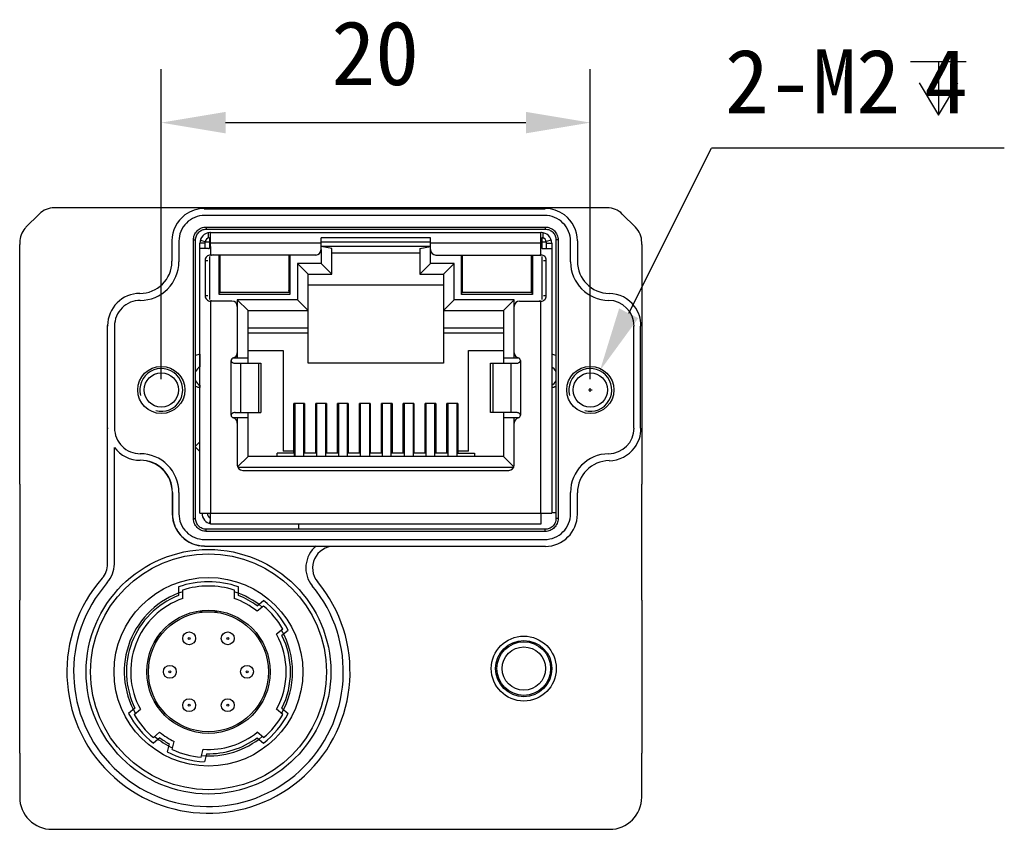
# Model space of a CAD drawing. Header units: millimetres. Extents: x 86 to 342, y 135 to 204.
# Tile 4 of 4: x 297 to 342, y 154 to 191. Entities that reach past the tile are written whole.
import ezdxf

# ---------------------------------------------------------------- set-up
doc = ezdxf.new("R2010")
doc.units = ezdxf.units.MM
doc.header["$LTSCALE"] = 23.1
doc.header["$PDMODE"] = 3
doc.header["$PDSIZE"] = 8
doc.layers.get('0').update_dxf_attribs({"linetype": 'CONTINUOUS'})
doc.layers.get('Defpoints').update_dxf_attribs({"linetype": 'CONTINUOUS'})
doc.layers.add('00_COMPONENTS', color=7, linetype='CONTINUOUS')
doc.layers.add('51__DRAFT_DIMS', color=7, linetype='CONTINUOUS')
doc.styles.get("Standard").update_dxf_attribs({"font": 'simfang.ttf'})
doc.dimstyles.new('DIMSTYLE_3', dxfattribs={"dimtxt": 3, "dimasz": 3, "dimexe": 2.5, "dimexo": 0.5, "dimgap": 0.75, "dimtad": 1, "dimdsep": 46, "dimtxsty": 'STANDARD', "dimblk": '_FILLED', "dimblk1": '_FILLED', "dimblk2": '_FILLED', "dimcen": 0.09, "dimclrd": 8, "dimclre": 8, "dimclrt": 7, "dimazin": 2, "dimtp": 0.3, "dimtm": 0.3, "dimtfac": 1, "dimtofl": 0, "dimtmove": 0, "dimatfit": 3, "dimldrblk": '_FILLED', "dimfxl": 1, "dimtolj": 1, "dimarcsym": 0})

# ---------------------------------------------------------------- blocks, each defined once
blk = doc.blocks.new('_FILLED')
at = {"color": 0, "linetype": 'ByBlock'}
blk.add_solid([(0, 0), (-1, 0.167), (-1, -0.167)], dxfattribs=at)
blk = doc.blocks.new('*D10')
at = {"layer": '51__DRAFT_DIMS', "color": 8, "lineweight": -2}
for p, q in [((303.159, 174.556), (303.159, 189.027)), ((323.159, 174.556), (323.159, 189.027)), ((306.159, 186.527), (320.159, 186.527))]:
    blk.add_line(p, q, dxfattribs=at)
at = {"layer": 'Defpoints', "color": 0}
for p in [(323.159, 186.527), (303.159, 174.056), (323.159, 174.056)]:
    blk.add_point(p, dxfattribs=at)
at = {"layer": '51__DRAFT_DIMS', "color": 8, "linetype": 'ByBlock', "lineweight": -2, "xscale": 3, "yscale": 3, "zscale": 3, "rotation": 180}
blk.add_blockref('_FILLED', (303.159, 186.527), dxfattribs=at)
at = {"layer": '51__DRAFT_DIMS', "color": 8, "linetype": 'ByBlock', "lineweight": -2, "xscale": 3, "yscale": 3, "zscale": 3}
blk.add_blockref('_FILLED', (323.159, 186.527), dxfattribs=at)
at = {"layer": '51__DRAFT_DIMS', "color": 7, "insert": (313.133, 191.277), "char_height": 3, "attachment_point": 2, "line_spacing_factor": 0.9}
blk.add_mtext('\\A1;20', dxfattribs=at)

msp = doc.modelspace()

# ---------------------------------------------------------------- linework, layer by layer
at = {"layer": '00_COMPONENTS', "color": 0}
for p, q in [((296.852, 181.649), (297.466, 182.263)), ((323.945, 182.556), (298.173, 182.556)), ((305.156, 182.519), (305.18, 182.495)), ((321.038, 182.495), (305.18, 182.495)), ((321.038, 182.495), (321.062, 182.519)), ((324.652, 182.263), (325.266, 181.649)), ((321.038, 182.195), (305.18, 182.195)), ((305.258, 181.656), (305.258, 181.557)), ((305.258, 181.656), (321.06, 181.656)), ((305.258, 181.557), (321.06, 181.557)), ((305.359, 181.145), (305.359, 181.391)), ((305.459, 181.401), (320.859, 181.401)), ((305.459, 180.751), (305.459, 181.391)), ((320.86, 181.393), (320.859, 181.391)), ((320.859, 180.751), (320.859, 181.391)), ((320.959, 181.151), (320.959, 181.391)), ((321.06, 181.656), (321.06, 181.557)), ((296.559, 180.942), (296.559, 180.842)), ((303.659, 181.016), (303.659, 180.056)), ((303.98, 180.995), (303.98, 180.035)), ((304.659, 168.055), (304.659, 181.057)), ((304.659, 181.057), (304.758, 181.057)), ((304.758, 168.055), (304.758, 181.057)), ((304.959, 180.651), (304.959, 180.901)), ((305.209, 180.901), (304.959, 180.901)), ((304.98, 181.043), (305.211, 180.974)), ((305.209, 180.651), (305.209, 180.951)), ((305.459, 180.951), (305.209, 180.951)), ((305.409, 181.151), (305.409, 180.665)), ((305.409, 181.151), (305.459, 181.151)), ((310.609, 180.901), (305.459, 180.901)), ((310.609, 180.601), (310.609, 181.151)), ((315.709, 181.151), (310.609, 181.151)), ((315.709, 180.951), (310.609, 180.951)), ((315.709, 180.601), (315.709, 181.151)), ((320.859, 180.901), (315.709, 180.901)), ((320.859, 181.151), (320.909, 181.151)), ((321.109, 180.951), (320.859, 180.951)), ((320.909, 180.665), (320.909, 181.151)), ((320.909, 181.151), (320.959, 181.151)), ((320.959, 181.151), (320.919, 181.151)), ((321.339, 181.043), (321.108, 180.975)), ((321.109, 180.951), (321.109, 180.651)), ((321.109, 180.901), (321.359, 180.901)), ((321.359, 180.901), (321.359, 180.651)), ((321.56, 181.057), (321.56, 168.055)), ((321.659, 181.057), (321.56, 181.057)), ((321.659, 181.057), (321.659, 168.055)), ((322.238, 180.035), (322.238, 180.995)), ((322.559, 181.016), (322.559, 180.056)), ((325.559, 180.842), (325.559, 180.942)), ((296.559, 169.664), (296.559, 180.842)), ((304.959, 168.301), (304.959, 180.651)), ((305.359, 180.651), (304.959, 180.651)), ((305.459, 180.751), (305.459, 180.351)), ((311.109, 180.648), (310.609, 180.751)), ((315.709, 180.751), (310.609, 180.751)), ((310.609, 180.601), (310.609, 179.951)), ((311.109, 179.451), (311.109, 180.648)), ((311.109, 180.451), (315.209, 180.451)), ((315.209, 180.648), (315.709, 180.751)), ((315.209, 180.648), (315.209, 179.451)), ((315.709, 179.951), (315.709, 180.601)), ((320.859, 180.351), (320.859, 180.751)), ((320.959, 180.651), (321.359, 180.651)), ((321.359, 180.651), (321.359, 168.301)), ((325.559, 180.842), (325.559, 169.664)), ((305.209, 180.101), (305.209, 178.451)), ((305.209, 180.101), (305.334, 180.101)), ((305.409, 180.284), (305.409, 178.269)), ((310.359, 180.351), (305.459, 180.351)), ((305.859, 178.501), (305.859, 180.351)), ((305.909, 178.6), (305.909, 180.351)), ((309.109, 180.351), (309.109, 178.6)), ((309.159, 180.351), (309.159, 178.501)), ((309.509, 179.951), (309.509, 178.261)), ((310.009, 179.451), (309.509, 179.951)), ((310.609, 179.951), (309.509, 179.951)), ((311.109, 179.451), (310.609, 179.951)), ((315.209, 179.451), (315.709, 179.951)), ((316.809, 179.951), (315.709, 179.951)), ((315.959, 180.351), (320.859, 180.351)), ((316.309, 179.451), (316.809, 179.951)), ((316.809, 178.261), (316.809, 179.951)), ((317.159, 178.501), (317.159, 180.351)), ((317.209, 178.6), (317.209, 180.351)), ((320.409, 180.351), (320.409, 178.6)), ((320.459, 180.351), (320.459, 178.501)), ((320.909, 178.269), (320.909, 180.284)), ((320.984, 180.101), (321.109, 180.101)), ((321.109, 178.451), (321.109, 180.101)), ((310.009, 175.301), (310.009, 179.451)), ((310.009, 179.451), (311.109, 179.451)), ((315.209, 179.451), (316.309, 179.451)), ((316.309, 179.451), (316.309, 175.301)), ((305.859, 178.601), (305.909, 178.716)), ((305.859, 178.601), (305.909, 178.601)), ((309.109, 178.6), (305.909, 178.6)), ((309.159, 178.601), (309.109, 178.716)), ((309.159, 178.601), (309.109, 178.601)), ((316.309, 178.951), (310.009, 178.951)), ((317.159, 178.601), (317.209, 178.716)), ((317.159, 178.601), (317.209, 178.601)), ((320.409, 178.6), (317.209, 178.6)), ((320.459, 178.601), (320.409, 178.716)), ((320.409, 178.601), (320.459, 178.601)), ((305.334, 178.451), (305.209, 178.451)), ((305.459, 178.201), (305.459, 168.301)), ((306.454, 178.201), (305.459, 178.201)), ((309.159, 178.501), (305.859, 178.501)), ((306.704, 178.261), (306.704, 177.951)), ((307.204, 177.761), (306.704, 178.261)), ((309.509, 178.261), (306.704, 178.261)), ((310.009, 177.761), (309.509, 178.261)), ((316.309, 177.761), (316.809, 178.261)), ((319.614, 178.261), (316.809, 178.261)), ((320.459, 178.501), (317.159, 178.501)), ((319.114, 177.761), (319.614, 178.261)), ((319.614, 177.951), (319.614, 178.261)), ((319.864, 178.201), (320.859, 178.201)), ((320.859, 168.301), (320.859, 178.201)), ((321.109, 178.451), (320.984, 178.451)), ((306.704, 177.951), (306.704, 175.791)), ((307.204, 175.301), (307.204, 177.761)), ((307.204, 177.761), (310.009, 177.761)), ((316.309, 177.761), (319.114, 177.761)), ((319.114, 177.761), (319.114, 175.301)), ((319.614, 175.791), (319.614, 177.951)), ((300.659, 165.933), (300.659, 177.056)), ((300.68, 177.035), (300.659, 177.056)), ((300.98, 177.035), (300.98, 172.278)), ((307.204, 176.951), (310.009, 176.951)), ((316.309, 176.951), (319.114, 176.951)), ((325.197, 172.277), (325.197, 177.035)), ((325.521, 177.059), (325.497, 177.035)), ((325.497, 172.277), (325.497, 177.035)), ((310.009, 176.701), (307.204, 176.701)), ((319.114, 176.701), (316.309, 176.701)), ((307.204, 175.901), (308.839, 175.901)), ((308.839, 175.901), (308.839, 171.201)), ((317.479, 171.201), (317.479, 175.901)), ((317.479, 175.901), (319.114, 175.901)), ((304.951, 175.722), (304.951, 175.129)), ((306.415, 172.876), (306.415, 175.426)), ((306.523, 175.551), (307.204, 175.551)), ((306.704, 175.791), (306.704, 175.551)), ((319.114, 175.551), (319.796, 175.551)), ((319.614, 175.551), (319.614, 175.791)), ((319.903, 175.426), (319.903, 172.876)), ((306.601, 175.301), (307.805, 175.301)), ((306.848, 175.301), (306.848, 173.001)), ((307.704, 173.001), (307.704, 175.301)), ((307.805, 175.301), (307.805, 173.001)), ((316.309, 175.301), (310.009, 175.301)), ((318.514, 173.001), (318.514, 175.301)), ((318.514, 175.301), (319.718, 175.301)), ((318.614, 175.301), (318.614, 173.001)), ((319.47, 173.001), (319.47, 175.301)), ((304.951, 174.273), (304.951, 174.17)), ((309.339, 171.101), (309.339, 173.427)), ((309.839, 173.427), (309.339, 173.427)), ((309.379, 173.427), (309.379, 170.951)), ((309.799, 170.951), (309.799, 173.427)), ((309.839, 173.427), (309.839, 171.101)), ((310.359, 171.101), (310.359, 173.427)), ((310.859, 173.427), (310.359, 173.427)), ((310.359, 173.141), (310.375, 173.102)), ((310.399, 173.427), (310.399, 170.951)), ((310.819, 173.427), (310.819, 170.951)), ((310.844, 173.102), (310.859, 173.141)), ((310.859, 173.427), (310.859, 171.101)), ((311.379, 171.101), (311.379, 173.427)), ((311.879, 173.427), (311.379, 173.427)), ((311.419, 173.427), (311.419, 170.951)), ((311.839, 170.951), (311.839, 173.427)), ((311.879, 173.427), (311.879, 171.101)), ((312.399, 171.101), (312.399, 173.427)), ((312.899, 173.427), (312.399, 173.427)), ((312.399, 173.141), (312.415, 173.102)), ((312.439, 173.427), (312.439, 170.951)), ((312.859, 173.427), (312.859, 170.951)), ((312.884, 173.102), (312.899, 173.141)), ((312.899, 173.427), (312.899, 171.101)), ((313.419, 171.101), (313.419, 173.427)), ((313.919, 173.427), (313.419, 173.427)), ((313.459, 173.427), (313.459, 170.951)), ((313.879, 170.951), (313.879, 173.427)), ((313.919, 173.427), (313.919, 171.101)), ((314.439, 171.101), (314.439, 173.427)), ((314.939, 173.427), (314.439, 173.427)), ((314.439, 173.141), (314.455, 173.102)), ((314.479, 173.427), (314.479, 170.951)), ((314.899, 173.427), (314.899, 170.951)), ((314.924, 173.102), (314.939, 173.141)), ((314.939, 173.427), (314.939, 171.101)), ((315.459, 171.101), (315.459, 173.427)), ((315.959, 173.427), (315.459, 173.427)), ((315.499, 173.427), (315.499, 170.951)), ((315.919, 170.951), (315.919, 173.427)), ((315.959, 173.427), (315.959, 171.101)), ((316.479, 171.101), (316.479, 173.427)), ((316.979, 173.427), (316.479, 173.427)), ((316.479, 173.141), (316.495, 173.102)), ((316.519, 173.427), (316.519, 170.951)), ((316.939, 173.427), (316.939, 170.951)), ((316.964, 173.102), (316.979, 173.141)), ((316.979, 173.427), (316.979, 171.101)), ((307.204, 172.751), (306.523, 172.751)), ((306.601, 173.001), (307.805, 173.001)), ((306.704, 172.751), (306.704, 172.511)), ((307.204, 170.951), (307.204, 173.001)), ((319.718, 173.001), (318.514, 173.001)), ((319.114, 173.001), (319.114, 170.951)), ((319.796, 172.751), (319.114, 172.751)), ((319.614, 172.511), (319.614, 172.751)), ((300.672, 172.269), (300.68, 172.278)), ((306.704, 172.511), (306.704, 170.551)), ((319.614, 170.551), (319.614, 172.511)), ((325.497, 172.277), (325.521, 172.253)), ((309.339, 171.801), (309.379, 171.801)), ((309.799, 171.801), (309.839, 171.801)), ((311.379, 171.801), (311.419, 171.801)), ((311.839, 171.801), (311.879, 171.801)), ((313.419, 171.801), (313.459, 171.801)), ((313.879, 171.801), (313.919, 171.801)), ((315.459, 171.801), (315.499, 171.801)), ((315.919, 171.801), (315.959, 171.801)), ((300.972, 165.933), (300.972, 171.375)), ((304.959, 171.64), (304.758, 171.439)), ((304.758, 171.389), (304.959, 171.188)), ((302.18, 170.778), (302.175, 170.772)), ((307.204, 170.951), (306.719, 170.466)), ((319.114, 170.951), (307.204, 170.951)), ((308.559, 170.951), (308.559, 171.101)), ((309.359, 171.101), (308.559, 171.101)), ((309.339, 171.201), (308.839, 171.201)), ((309.359, 171.101), (309.359, 170.951)), ((309.379, 171.101), (309.359, 171.101)), ((310.399, 171.101), (309.799, 171.101)), ((311.419, 171.101), (310.819, 171.101)), ((312.439, 171.101), (311.839, 171.101)), ((313.459, 171.101), (312.859, 171.101)), ((314.479, 171.101), (313.879, 171.101)), ((315.499, 171.101), (314.899, 171.101)), ((316.519, 171.101), (315.919, 171.101)), ((316.959, 171.101), (317.759, 171.101)), ((316.959, 170.951), (316.959, 171.101)), ((317.479, 171.201), (316.979, 171.201)), ((317.759, 171.101), (317.759, 170.951)), ((319.114, 170.951), (319.599, 170.466)), ((306.725, 170.451), (319.593, 170.451)), ((306.954, 170.301), (319.364, 170.301)), ((296.559, 169.664), (296.559, 164.248)), ((325.559, 164.248), (325.559, 169.664)), ((303.675, 168.272), (303.675, 169.272)), ((303.68, 169.278), (303.68, 168.278)), ((303.98, 169.278), (303.98, 168.278)), ((322.238, 168.278), (322.238, 169.278)), ((322.559, 168.256), (322.559, 169.256)), ((304.659, 168.055), (304.758, 168.055)), ((304.959, 168.301), (305.459, 168.301)), ((305.459, 167.801), (305.459, 168.301)), ((305.459, 168.301), (320.859, 168.301)), ((320.859, 168.301), (321.359, 168.301)), ((320.859, 168.301), (320.859, 167.801)), ((321.559, 168.315), (321.359, 168.315)), ((321.659, 168.055), (321.56, 168.055)), ((305.258, 167.456), (305.258, 167.555)), ((321.06, 167.555), (305.258, 167.555)), ((305.41, 167.824), (305.459, 167.982)), ((320.859, 167.801), (305.459, 167.801)), ((309.559, 167.801), (309.559, 167.555)), ((321.06, 167.456), (321.06, 167.555)), ((321.06, 167.456), (305.258, 167.456)), ((305.175, 166.772), (310.378, 166.772)), ((305.18, 167.078), (321.038, 167.078)), ((311.21, 166.756), (311.21, 166.769)), ((321.059, 166.756), (311.21, 166.756)), ((321.038, 166.778), (321.059, 166.756)), ((303.959, 164.866), (303.959, 164.466)), ((306.759, 164.466), (306.759, 164.866)), ((304.159, 164.327), (304.159, 164.722)), ((306.559, 164.722), (306.559, 164.327)), ((296.559, 157.106), (296.559, 164.248)), ((307.628, 163.986), (307.923, 164.233)), ((307.926, 163.974), (307.634, 163.729)), ((325.559, 164.248), (325.559, 157.106)), ((304.959, 163.752), (304.959, 163.706)), ((304.959, 163.706), (305.759, 163.706)), ((305.759, 163.706), (305.759, 163.753)), ((308.826, 162.902), (308.534, 162.656)), ((308.785, 162.607), (309.08, 162.854)), ((301.933, 159.206), (301.638, 158.959)), ((301.892, 158.911), (302.184, 159.156)), ((308.826, 158.911), (308.534, 159.156)), ((308.785, 159.206), (309.08, 158.959)), ((302.792, 157.839), (303.084, 158.084)), ((307.926, 157.839), (307.634, 158.084)), ((303.09, 157.827), (302.795, 157.58)), ((303.528, 157.548), (303.428, 157.177)), ((303.664, 157.284), (303.762, 157.652)), ((307.628, 157.827), (307.923, 157.58)), ((296.559, 157.106), (296.559, 155.056)), ((305.016, 156.921), (305.115, 157.29)), ((305.266, 157.083), (305.167, 156.711)), ((325.559, 155.056), (325.559, 157.106)), ((298.059, 153.556), (324.059, 153.556))]:
    msp.add_line(p, q, dxfattribs=at)
for centre, radius in [((303.159, 174.056), 1.1), ((323.159, 174.056), 1.1), ((303.159, 174.056), 0.8), ((323.159, 174.056), 0.8), ((305.359, 160.906), 5.705), ((305.359, 160.906), 5.5), ((305.359, 160.906), 4.4), ((305.359, 160.906), 2.875), ((305.359, 160.906), 2.8), ((304.459, 162.465), 0.3), ((304.459, 162.465), 0.0452), ((306.259, 162.465), 0.3), ((306.259, 162.465), 0.0452), ((320.059, 161.056), 1.513), ((320.059, 161.056), 1.311), ((320.059, 161.056), 1.25), ((320.059, 161.056), 1.01), ((303.559, 160.906), 0.3), ((307.159, 160.906), 0.3), ((303.559, 160.906), 0.0452), ((307.159, 160.906), 0.0452), ((304.459, 159.348), 0.3), ((304.459, 159.348), 0.0452), ((306.259, 159.348), 0.3), ((306.259, 159.348), 0.0452)]:
    msp.add_circle(centre, radius, dxfattribs=at)
for centre, radius, start, end in [((305.18, 180.995), 1.2, 89.9998, 180.0002), ((321.038, 180.995), 1.2, 359.9998, 90.0002), ((305.459, 180.901), 0.5, 93.3582, 180), ((305.417, 181.18), 0.221, 85.1384, 86.6929), ((320.859, 180.901), 0.5, 0, 90), ((305.409, 180.951), 0.2, 90, 180), ((320.909, 180.951), 0.2, 0, 90), ((305.359, 180.751), 0.1, 270, 360), ((310.359, 180.601), 0.25, 270, 360), ((315.959, 180.601), 0.25, 180, 270), ((320.959, 180.751), 0.1, 180.0007, 270), ((302.159, 180.056), 1.5, 269.9947, 359.2116), ((302.18, 180.035), 1.8, 269.997, 0.0008), ((302.167, 180.056), 1.492, 359.2064, 359.9998), ((324.038, 180.035), 1.8, 179.9992, 269.2362), ((302.159, 177.056), 1.5, 89.9997, 180.0003), ((302.18, 177.035), 1.2, 89.9976, 180.0002), ((306.454, 177.951), 0.25, 0, 90), ((319.864, 177.951), 0.25, 90, 180), ((323.998, 177.035), 1.2, 359.9997, 89.2357), ((305.084, 174.946), 0.787, 99.1252, 114.4462), ((306.54, 175.426), 0.125, 103.3088, 180), ((306.454, 175.791), 0.25, 283.3088, 360), ((319.864, 175.791), 0.25, 180, 256.6912), ((319.778, 175.426), 0.125, 0, 76.6912), ((321.234, 174.946), 0.787, 65.5352, 80.8418), ((303.159, 174.056), 1, 255, 195), ((305.209, 174.701), 0.5, 120, 154.46), ((321.109, 174.701), 0.5, 25.5926, 60), ((323.159, 174.056), 1, 255, 195), ((305.209, 174.701), 0.5, 205.54, 240), ((321.109, 174.701), 0.5, 300, 334.4074), ((305.084, 174.946), 0.787, 245.5538, 260.8748), ((321.234, 174.946), 0.787, 279.1582, 294.4648), ((310.282, 173.065), 0.1, 320.8437, 21.8014), ((310.936, 173.065), 0.1, 158.1986, 219.1568), ((312.322, 173.065), 0.1, 320.8437, 21.8014), ((312.976, 173.065), 0.1, 158.1986, 219.1568), ((314.362, 173.065), 0.1, 320.8437, 21.8014), ((315.016, 173.065), 0.1, 158.1986, 219.1568), ((316.402, 173.065), 0.1, 320.8437, 21.8014), ((317.056, 173.065), 0.1, 158.1986, 219.1568), ((306.54, 172.876), 0.125, 180, 256.6912), ((306.454, 172.511), 0.25, 0, 76.6912), ((319.864, 172.511), 0.25, 103.3088, 180), ((319.778, 172.876), 0.125, 283.3088, 360), ((302.18, 172.278), 1.2, 179.9998, 270.0024), ((310.299, 172.441), 0.1, 0, 53.0135), ((310.919, 172.441), 0.1, 126.9868, 180), ((312.339, 172.441), 0.1, 0, 53.0135), ((312.959, 172.441), 0.1, 126.9868, 180), ((314.379, 172.441), 0.1, 0, 53.0135), ((314.999, 172.441), 0.1, 126.9868, 180), ((316.419, 172.441), 0.1, 0, 53.0135), ((317.039, 172.441), 0.1, 126.9868, 180), ((323.998, 172.277), 1.2, 270.7643, 0.0003), ((309.589, 171.626), 0.457, 117.2827, 123.0831), ((309.589, 171.626), 0.457, 56.7803, 62.5898), ((311.629, 171.626), 0.457, 117.3009, 123.1026), ((311.629, 171.626), 0.457, 56.7998, 62.608), ((313.669, 171.626), 0.457, 117.3191, 123.1221), ((313.669, 171.626), 0.457, 56.8193, 62.6262), ((315.709, 171.626), 0.457, 117.3373, 123.1417), ((315.709, 171.626), 0.457, 56.8388, 62.6445), ((302.175, 172.272), 1.5, 216.7062, 269.9994), ((302.175, 169.272), 1.5, 0.2091, 90.0053), ((302.18, 169.278), 1.8, 359.9992, 90.003), ((302.181, 169.278), 1.5, 359.998, 90.0042), ((324.038, 169.278), 1.8, 90.7637, 180.0008), ((306.954, 170.551), 0.25, 180, 270), ((319.364, 170.551), 0.25, 270, 360), ((302.184, 169.272), 1.491, 0, 0.2113), ((305.18, 168.278), 1.2, 179.9998, 270.0002), ((305.559, 168.301), 0.5, 180, 258.4755), ((305.559, 168.301), 0.25, 180, 246.4184), ((321.038, 168.278), 1.2, 269.9998, 0.0002), ((311.21, 165.756), 1.313, 129.3291, 219.6546), ((311.21, 165.756), 1, 90, 219.6546), ((299.659, 165.933), 1, 318.5904, 360), ((299.659, 165.933), 1.313, 318.5904, 360), ((305.359, 160.906), 6.6, 138.5904, 39.6546), ((305.359, 160.906), 6.287, 138.5904, 39.6546), ((305.359, 160.906), 4.2, 70.5284, 109.4708), ((305.359, 160.906), 4, 72.542, 107.4572), ((305.359, 160.906), 3.925, 107.8019, 209.7263), ((305.359, 160.906), 3.825, 111.4696, 206.3907), ((305.359, 160.906), 3.925, 50.2729, 72.1974), ((305.359, 160.906), 3.825, 53.6086, 68.5297), ((305.359, 160.906), 3.625, 109.3312, 208.8657), ((305.359, 160.906), 3.625, 51.1336, 70.668), ((305.359, 160.906), 4.2, 27.626, 52.3732), ((305.359, 160.906), 4, 29.921, 50.0783), ((305.359, 160.906), 3.625, 331.1336, 28.8657), ((305.359, 160.906), 3.925, 330.2729, 29.7263), ((305.359, 160.906), 3.825, 333.6086, 26.3907), ((305.359, 160.906), 4.2, 207.626, 232.3732), ((305.359, 160.906), 4, 209.921, 230.0783), ((305.359, 160.906), 4.2, 307.626, 332.3732), ((305.359, 160.906), 4, 309.921, 330.0783), ((305.359, 160.906), 3.625, 231.1336, 243.8657), ((305.359, 160.906), 3.625, 266.1336, 308.8657), ((305.359, 160.906), 3.925, 230.2729, 244.7263), ((305.359, 160.906), 3.825, 233.6086, 241.3907), ((305.359, 160.906), 3.925, 265.2729, 309.7263), ((305.359, 160.906), 3.825, 268.6086, 306.3907), ((305.359, 160.906), 4.2, 242.626, 267.3732), ((305.359, 160.906), 4, 244.921, 265.0783)]:
    msp.add_arc(centre, radius, start, end, dxfattribs=at)
for centre, major_axis, ratio, start_param, end_param in [((298.173, 181.556), (0.707, -0.707), 0.999924, 2.356233, 3.141593), ((323.945, 181.556), (0.707, 0.707), 0.999924, 0, 0.78536), ((305.159, 181.016), (1.061, -1.061), 0.999924, 2.996819, 3.926953), ((321.059, 181.016), (1.061, 1.061), 0.999924, -0.78536, 0.144773), ((297.559, 180.942), (0.707, -0.707), 0.999924, -3.067737, -2.356233), ((297.559, 180.942), (-0.707, 0.707), 0.999924, 0, 0.073856), ((324.559, 180.942), (0.707, 0.707), 0.999924, -0.78536, 0), ((305.603, 180.101), (0.289, 0), 0.866025, 1.570796, 2.094395), ((320.715, 180.101), (0.289, 0), 0.866025, 1.047198, 1.277491), ((324.059, 180.056), (1.061, 1.061), 0.999924, 8.639418, 10.196795), ((305.603, 178.451), (0.289, 0), 0.866025, -2.094395, -1.864102), ((320.715, 178.451), (0.289, 0), 0.866025, -1.570796, -1.047198), ((324.019, 177.056), (-1.061, -1.061), 0.999924, 2.996819, 3.91361), ((324.019, 172.256), (-1.061, 1.061), 0.999924, 2.369576, 3.286366), ((324.059, 169.256), (1.061, -1.061), 0.999924, 8.652761, 10.210138), ((305.175, 168.272), (1.061, 1.061), 0.999924, -3.926953, -2.356233), ((321.059, 168.256), (-1.061, 1.061), 0.999924, -3.926953, -2.356233), ((298.059, 155.056), (1.5, 0), 0.999962, -3.141593, -1.570796), ((324.059, 155.056), (1.5, 0), 0.999962, -1.570796, 0)]:
    msp.add_ellipse(centre, major_axis=major_axis, ratio=ratio, start_param=start_param, end_param=end_param, dxfattribs=at)
for points, knots in [([(305.156, 182.519), (305.002, 182.518), (304.682, 182.467), (304.394, 182.316), (304.262, 182.219)], [0, 0, 0, 0, 0.486331, 1, 1, 1, 1]), ([(321.956, 182.219), (321.824, 182.316), (321.536, 182.467), (321.216, 182.518), (321.062, 182.519)], [0, 0, 0, 0, 0.513689, 1, 1, 1, 1]), ([(304.659, 181.057), (304.659, 181.135), (304.69, 181.293), (304.824, 181.493), (305.024, 181.625), (305.181, 181.656), (305.258, 181.656)], [0, 0, 0, 0, 0.250363, 0.500921, 0.752304, 1, 1, 1, 1]), ([(304.758, 181.057), (304.758, 181.122), (304.784, 181.254), (304.896, 181.421), (305.063, 181.531), (305.194, 181.557), (305.258, 181.557)], [0, 0, 0, 0, 0.250364, 0.500921, 0.752303, 1, 1, 1, 1]), ([(305.459, 181.391), (305.459, 181.394), (305.453, 181.397), (305.445, 181.399), (305.439, 181.4), (305.436, 181.4)], [0, 0, 0, 0, 0.318423, 0.61039, 1, 1, 1, 1]), ([(320.888, 181.4), (320.882, 181.4), (320.873, 181.399), (320.863, 181.396), (320.86, 181.394), (320.86, 181.393)], [0, 0, 0, 0, 0.657645, 0.864355, 1, 1, 1, 1]), ([(321.06, 181.656), (321.138, 181.656), (321.296, 181.625), (321.495, 181.491), (321.628, 181.291), (321.659, 181.134), (321.659, 181.057)], [0, 0, 0, 0, 0.250363, 0.500921, 0.752304, 1, 1, 1, 1]), ([(321.06, 181.557), (321.125, 181.557), (321.257, 181.531), (321.423, 181.419), (321.534, 181.253), (321.56, 181.122), (321.56, 181.057)], [0, 0, 0, 0, 0.250364, 0.500921, 0.752303, 1, 1, 1, 1]), ([(305.459, 180.351), (305.426, 180.351), (305.359, 180.341), (305.273, 180.287), (305.22, 180.201), (305.209, 180.134), (305.209, 180.101)], [0, 0, 0, 0, 0.253133, 0.499899, 0.746884, 1, 1, 1, 1]), ([(321.109, 180.101), (321.109, 180.134), (321.098, 180.201), (321.045, 180.287), (320.959, 180.341), (320.892, 180.351), (320.859, 180.351)], [0, 0, 0, 0, 0.253149, 0.500139, 0.746913, 1, 1, 1, 1]), ([(305.209, 178.451), (305.209, 178.418), (305.22, 178.351), (305.273, 178.265), (305.359, 178.211), (305.426, 178.201), (305.459, 178.201)], [0, 0, 0, 0, 0.253149, 0.500139, 0.746913, 1, 1, 1, 1]), ([(320.859, 178.201), (320.892, 178.201), (320.959, 178.211), (321.045, 178.265), (321.098, 178.351), (321.109, 178.418), (321.109, 178.451)], [0, 0, 0, 0, 0.253133, 0.499899, 0.746884, 1, 1, 1, 1]), ([(325.521, 177.059), (325.521, 177.214), (325.469, 177.534), (325.319, 177.822), (325.221, 177.953)], [0, 0, 0, 0, 0.486331, 1, 1, 1, 1]), ([(306.415, 175.426), (306.415, 175.416), (306.42, 175.395), (306.436, 175.368), (306.458, 175.346), (306.493, 175.323), (306.541, 175.306), (306.581, 175.301), (306.601, 175.301)], [0, 0, 0, 0, 0.127324, 0.254753, 0.382114, 0.508849, 0.75843, 1, 1, 1, 1]), ([(319.718, 175.301), (319.737, 175.301), (319.778, 175.306), (319.825, 175.323), (319.86, 175.346), (319.883, 175.368), (319.899, 175.395), (319.903, 175.416), (319.903, 175.426)], [0, 0, 0, 0, 0.241566, 0.491151, 0.617892, 0.745264, 0.872685, 1, 1, 1, 1]), ([(306.601, 173.001), (306.581, 173.001), (306.541, 172.996), (306.493, 172.979), (306.458, 172.957), (306.436, 172.935), (306.42, 172.907), (306.415, 172.886), (306.415, 172.876)], [0, 0, 0, 0, 0.241566, 0.491151, 0.617892, 0.745264, 0.872685, 1, 1, 1, 1]), ([(319.903, 172.876), (319.903, 172.886), (319.899, 172.907), (319.883, 172.935), (319.86, 172.957), (319.825, 172.979), (319.778, 172.996), (319.737, 173.001), (319.718, 173.001)], [0, 0, 0, 0, 0.127324, 0.254753, 0.382114, 0.508849, 0.75843, 1, 1, 1, 1]), ([(325.221, 171.359), (325.319, 171.49), (325.469, 171.778), (325.521, 172.098), (325.521, 172.253)], [0, 0, 0, 0, 0.513689, 1, 1, 1, 1]), ([(303.68, 168.278), (303.68, 168.18), (303.7, 167.983), (303.814, 167.607), (304.092, 167.189), (304.509, 166.911), (304.886, 166.797), (305.082, 166.778), (305.18, 166.778)], [0, 0, 0, 0, 0.125298, 0.250625, 0.500023, 0.74938, 0.874694, 1, 1, 1, 1]), ([(305.258, 167.456), (305.18, 167.456), (305.022, 167.488), (304.822, 167.622), (304.69, 167.821), (304.659, 167.978), (304.659, 168.055)], [0, 0, 0, 0, 0.250735, 0.501364, 0.753134, 1, 1, 1, 1]), ([(305.258, 167.555), (305.193, 167.555), (305.061, 167.582), (304.894, 167.693), (304.784, 167.86), (304.758, 167.991), (304.758, 168.055)], [0, 0, 0, 0, 0.250736, 0.501364, 0.753133, 1, 1, 1, 1]), ([(321.56, 168.055), (321.56, 167.99), (321.534, 167.858), (321.422, 167.691), (321.255, 167.581), (321.124, 167.555), (321.06, 167.555)], [0, 0, 0, 0, 0.250736, 0.501364, 0.753133, 1, 1, 1, 1]), ([(321.659, 168.055), (321.659, 167.977), (321.628, 167.819), (321.493, 167.619), (321.294, 167.487), (321.137, 167.456), (321.06, 167.456)], [0, 0, 0, 0, 0.250735, 0.501364, 0.753134, 1, 1, 1, 1]), ([(310.378, 166.772), (310.452, 166.772), (310.729, 166.772), (311.007, 166.77), (311.21, 166.769)], [0, 0, 0, 0, 0.265525, 1, 1, 1, 1])]:
    msp.add_open_spline(points, degree=3, knots=knots, dxfattribs=at)
at = {"layer": '51__DRAFT_DIMS', "color": 0}
for p, q in [((338.087, 189.378), (340.687, 189.378)), ((339.387, 189.378), (339.387, 186.878)), ((323.069, 174.056), (323.249, 174.056)), ((323.159, 173.966), (323.159, 174.146))]:
    msp.add_line(p, q, dxfattribs=at)
at = {"layer": '51__DRAFT_DIMS', "color": 8}
for p in [(324.952, 177.632), (342.461, 185.329)]:
    msp.add_line(p, (328.813, 185.329), dxfattribs=at)
at = {"layer": '51__DRAFT_DIMS', "color": 0}
msp.add_lwpolyline([(338.487, 188.378), (339.387, 186.878), (340.287, 188.378)], dxfattribs=at)

# ---------------------------------------------------------------- block references
at = {"layer": '51__DRAFT_DIMS', "color": 8, "xscale": 3, "yscale": 3, "zscale": 3, "rotation": 243.3650602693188}
msp.add_blockref('_FILLED', (323.607, 174.95), dxfattribs=at)

# ---------------------------------------------------------------- texts
at = {"layer": '51__DRAFT_DIMS', "color": 0, "insert": (329.438, 189.954), "char_height": 3, "attachment_point": 1, "line_spacing_factor": 0.9}
msp.add_mtext('\\A1;2-M2{\\Fgdt|c0; }4', dxfattribs=at)

# ---------------------------------------------------------------- dimensions: what is measured, and where the dimension line sits
at = {"layer": '51__DRAFT_DIMS', "color": 4}
dim = msp.add_linear_dim(base=(323.159, 186.527), p1=(303.159, 174.056), p2=(323.159, 174.056), dimstyle='DIMSTYLE_3', dxfattribs=at)
dim.commit()
dim.dimension.update_dxf_attribs({"geometry": '*D10', "text_midpoint": (313.133, 186.527), "dimtype": 160})

doc.saveas('drawing.dxf')
